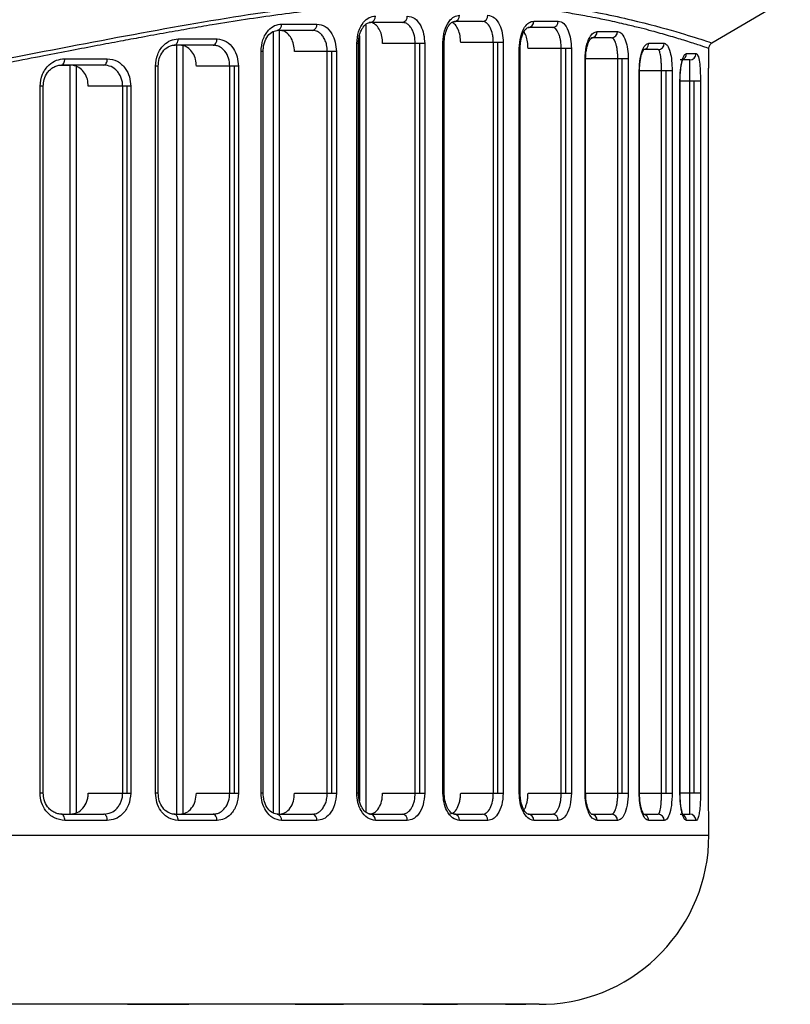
# Model space of a CAD drawing. Header units: millimetres. Extents: x 0 to 325, y 0 to 226.
# Tile 6 of 11: x 114 to 150, y 8 to 55. Entities that reach past the tile are written whole.
import ezdxf

# ---------------------------------------------------------------- set-up
doc = ezdxf.new("R2010")
doc.units = ezdxf.units.MM

msp = doc.modelspace()

# ---------------------------------------------------------------- linework, layer by layer
at = {"color": 7, "linetype": 'Continuous', "lineweight": 25}
for p, q in [((146.578, 53.58), (150.284, 55.772)), ((131.929, 54.557), (130.429, 54.557)), ((135.723, 54.597), (134.392, 54.597)), ((138.145, 54.615), (139.302, 54.615)), ((125.812, 54.125), (125.812, 17.135)), ((127.677, 54.178), (126.011, 54.178)), ((126.105, 54.178), (126.105, 17.081)), ((126.214, 54.478), (127.888, 54.478)), ((130.194, 54.44), (130.194, 17.198)), ((139.036, 54.315), (137.884, 54.315)), ((141.148, 54.124), (142.108, 54.124)), ((121.319, 53.777), (123.16, 53.777)), ((129.901, 53.925), (129.901, 17.713)), ((133.852, 18.081), (133.852, 53.597)), ((133.912, 53.597), (133.852, 53.597)), ((133.912, 18.081), (133.912, 53.597)), ((136.7, 53.597), (134.688, 53.597)), ((136.235, 18.081), (136.235, 53.597)), ((136.447, 18.081), (136.447, 53.597)), ((136.7, 53.597), (136.7, 18.081)), ((141.829, 53.824), (140.873, 53.824)), ((122.972, 53.477), (121.134, 53.477)), ((121.245, 53.477), (121.245, 17.081)), ((121.538, 53.458), (121.538, 17.081)), ((125.242, 18.081), (125.242, 53.178)), ((125.344, 53.178), (125.242, 53.178)), ((125.344, 18.081), (125.344, 53.178)), ((128.806, 53.178), (126.826, 53.178)), ((128.379, 18.081), (128.379, 53.178)), ((128.591, 18.081), (128.591, 53.178)), ((128.806, 53.178), (128.806, 18.081)), ((129.775, 18.081), (129.775, 53.557)), ((129.854, 53.557), (129.775, 53.557)), ((129.854, 18.081), (129.854, 53.557)), ((132.985, 53.557), (130.996, 53.557)), ((132.538, 18.081), (132.538, 53.557)), ((132.75, 18.081), (132.75, 53.557)), ((132.985, 53.557), (132.985, 18.081)), ((137.461, 18.081), (137.461, 53.315)), ((137.504, 53.315), (137.461, 53.315)), ((137.504, 18.081), (137.504, 53.315)), ((139.926, 53.315), (137.874, 53.315)), ((139.445, 18.081), (139.445, 53.315)), ((139.657, 18.081), (139.657, 53.315)), ((139.926, 53.315), (139.926, 18.081)), ((144.031, 53.266), (143.301, 53.266)), ((143.588, 53.566), (144.321, 53.566)), ((146.431, 52.776), (146.431, 53.321)), ((115.956, 52.834), (117.97, 52.834)), ((140.572, 18.081), (140.572, 52.824)), ((142.616, 52.824), (140.572, 52.824)), ((140.6, 18.081), (140.6, 52.824)), ((142.122, 18.081), (142.122, 52.824)), ((142.334, 18.081), (142.334, 52.824)), ((142.616, 52.824), (142.616, 18.081)), ((145.531, 52.779), (145.075, 52.779)), ((145.37, 53.079), (145.829, 53.079)), ((115.794, 52.534), (116.215, 52.534)), ((117.806, 52.534), (115.802, 52.534)), ((116.196, 52.534), (116.196, 17.081)), ((116.489, 52.471), (116.489, 17.144)), ((120.252, 18.081), (120.252, 52.477)), ((120.377, 52.477), (120.252, 52.477)), ((120.377, 18.081), (120.377, 52.477)), ((124.173, 52.477), (122.186, 52.477)), ((123.767, 18.081), (123.767, 52.477)), ((123.98, 18.081), (123.98, 52.477)), ((124.173, 52.477), (124.173, 18.081)), ((143.134, 18.081), (143.134, 52.266)), ((144.695, 52.266), (143.134, 52.266)), ((143.15, 18.081), (143.15, 52.266)), ((144.191, 18.081), (144.191, 52.266)), ((144.403, 18.081), (144.403, 52.266)), ((144.695, 52.266), (144.695, 18.081)), ((145.063, 18.081), (145.063, 51.779)), ((146.036, 51.779), (145.063, 51.779)), ((145.069, 18.081), (145.069, 51.779)), ((145.526, 18.081), (145.526, 51.779)), ((145.738, 18.081), (145.738, 51.779)), ((146.036, 51.779), (146.036, 18.081)), ((114.788, 18.081), (114.788, 51.534)), ((114.94, 51.534), (114.788, 51.534)), ((114.94, 18.081), (114.94, 51.534)), ((119.079, 51.534), (117.071, 51.534)), ((118.699, 18.081), (118.699, 51.534)), ((118.911, 18.081), (118.911, 51.534)), ((119.079, 51.534), (119.079, 18.081)), ((146.411, 18.081), (146.411, 51.513)), ((146.412, 51.513), (146.411, 51.513)), ((146.412, 18.081), (146.412, 51.513)), ((114.94, 18.081), (114.788, 18.081)), ((117.071, 18.081), (119.079, 18.081)), ((120.377, 18.081), (120.252, 18.081)), ((122.186, 18.081), (124.173, 18.081)), ((125.344, 18.081), (125.242, 18.081)), ((126.826, 18.081), (128.806, 18.081)), ((129.854, 18.081), (129.775, 18.081)), ((130.996, 18.081), (132.985, 18.081)), ((133.912, 18.081), (133.852, 18.081)), ((134.688, 18.081), (136.7, 18.081)), ((137.504, 18.081), (137.461, 18.081)), ((137.874, 18.081), (139.926, 18.081)), ((140.572, 18.081), (142.616, 18.081)), ((143.134, 18.081), (144.695, 18.081)), ((146.036, 18.081), (145.063, 18.081)), ((146.412, 18.081), (146.411, 18.081)), ((115.802, 17.081), (117.806, 17.081)), ((117.97, 16.781), (115.956, 16.781)), ((121.134, 17.081), (122.972, 17.081)), ((123.16, 16.781), (121.319, 16.781)), ((126.011, 17.081), (127.677, 17.081)), ((127.888, 16.781), (126.214, 16.781)), ((130.429, 17.081), (131.929, 17.081)), ((132.161, 16.781), (130.653, 16.781)), ((134.392, 17.081), (135.723, 17.081)), ((135.973, 16.781), (134.635, 16.781)), ((137.884, 17.081), (139.036, 17.081)), ((139.302, 16.781), (138.145, 16.781)), ((140.873, 17.081), (141.829, 17.081)), ((142.108, 16.781), (141.148, 16.781)), ((143.301, 17.081), (144.031, 17.081)), ((144.321, 16.781), (143.588, 16.781)), ((145.075, 17.081), (145.531, 17.081)), ((145.829, 16.781), (145.37, 16.781)), ((146.431, 16.081), (146.431, 16.818)), ((94.38, 16.081), (146.431, 16.081)), ((121.464, 8.081), (112.848, 8.081)), ((119.74, 8.086), (121.422, 8.086)), ((119.747, 8.087), (121.43, 8.087)), ((128.564, 8.081), (121.821, 8.081)), ((127.578, 8.086), (128.908, 8.086)), ((127.587, 8.087), (128.917, 8.087)), ((128.908, 8.086), (128.917, 8.087)), ((133.713, 8.081), (129.138, 8.081)), ((133.518, 8.087), (134.439, 8.087)), ((136.802, 8.081), (134.479, 8.081)), ((137.282, 8.087), (137.753, 8.087)), ((138.396, 8.081), (137.611, 8.081)), ((138.704, 8.086), (138.715, 8.086)), ((138.715, 8.087), (138.726, 8.087))]:
    msp.add_line(p, q, dxfattribs=at)
at = {"color": 7, "linetype": 'Continuous', "lineweight": 25, "flags": 128}
for points in [[(121.14, 53.477), (121.175, 53.483), (121.209, 53.5), (121.24, 53.528), (121.267, 53.565), (121.289, 53.61), (121.306, 53.662), (121.316, 53.719), (121.319, 53.777)], [(122.972, 53.477), (123.008, 53.483), (123.044, 53.5), (123.076, 53.528), (123.105, 53.565), (123.128, 53.61), (123.145, 53.662), (123.156, 53.719), (123.16, 53.777)], [(115.802, 52.534), (115.832, 52.54), (115.861, 52.557), (115.887, 52.585), (115.91, 52.622), (115.93, 52.668), (115.944, 52.72), (115.953, 52.776), (115.956, 52.834)], [(117.806, 52.534), (117.838, 52.54), (117.869, 52.557), (117.897, 52.585), (117.922, 52.622), (117.942, 52.668), (117.957, 52.72), (117.967, 52.776), (117.97, 52.834)], [(115.956, 16.781), (115.953, 16.84), (115.944, 16.896), (115.93, 16.948), (115.91, 16.993), (115.887, 17.031), (115.861, 17.058), (115.832, 17.075), (115.802, 17.081)], [(117.97, 16.781), (117.967, 16.84), (117.957, 16.896), (117.942, 16.948), (117.922, 16.993), (117.897, 17.031), (117.869, 17.058), (117.838, 17.075), (117.806, 17.081)], [(121.319, 16.781), (121.316, 16.84), (121.306, 16.896), (121.289, 16.948), (121.267, 16.993), (121.24, 17.031), (121.209, 17.058), (121.175, 17.075), (121.14, 17.081)], [(123.16, 16.781), (123.156, 16.84), (123.145, 16.896), (123.128, 16.948), (123.105, 16.993), (123.076, 17.031), (123.044, 17.058), (123.008, 17.075), (122.972, 17.081)], [(134.424, 8.087), (134.425, 8.086), (134.479, 8.081)]]:
    msp.add_lwpolyline(points, dxfattribs=at)
at = {"color": 7, "linetype": 'Continuous', "lineweight": 25}
for centre, radius, start, end in [((130.385, 54.824), 0.271, 279.4152, 7.0243), ((131.89, 54.826), 0.273, 278.2951, 6.392), ((134.36, 54.872), 0.276, 276.5706, 5.3265), ((135.695, 54.874), 0.278, 275.6946, 4.7393), ((137.863, 54.597), 0.282, 274.3498, 3.7722), ((139.018, 54.599), 0.284, 273.6706, 3.2514), ((125.951, 54.438), 0.266, 283.0522, 8.7885), ((127.623, 54.44), 0.268, 281.619, 8.1432), ((140.86, 54.112), 0.288, 272.6384, 2.4153), ((141.818, 54.114), 0.29, 272.1252, 1.9782), ((143.294, 53.559), 0.293, 271.3644, 1.3023), ((144.026, 53.561), 0.295, 271.0004, 0.9666), ((145.07, 53.078), 0.3, 294.2476, 0.2455), ((145.53, 53.078), 0.299, 270.2788, 0.2761), ((125.951, 16.822), 0.266, 351.2115, 76.9478), ((127.623, 16.819), 0.268, 351.8568, 78.381), ((130.385, 16.814), 0.271, 352.9757, 80.5848), ((131.89, 16.812), 0.273, 353.608, 81.7049), ((134.36, 16.807), 0.276, 354.6735, 83.4294), ((135.695, 16.804), 0.278, 355.2607, 84.3054), ((137.863, 16.8), 0.282, 356.2278, 85.6502), ((139.018, 16.797), 0.284, 356.7486, 86.3294), ((140.86, 16.793), 0.288, 357.5847, 87.3616), ((141.818, 16.791), 0.29, 358.0218, 87.8748), ((143.294, 16.788), 0.293, 358.6977, 88.6356), ((144.026, 16.786), 0.295, 359.0334, 88.9996), ((145.07, 16.782), 0.3, 359.7524, 66.1899), ((145.53, 16.783), 0.299, 359.7239, 89.7212), ((138.431, 16.081), 8, 272.1168, 0), ((138.715, 8.386), 0.3, 270, 272.1168)]:
    msp.add_arc(centre, radius, start, end, dxfattribs=at)
for points, knots in [([(146.763, 57.01), (146.088, 57.209), (144.741, 57.605), (142.118, 58.197), (139.073, 58.674), (135.202, 58.951), (130.375, 58.841), (124.486, 58.156), (118.069, 57.03), (111.191, 55.704), (103.937, 54.433), (96.999, 53.523), (90.539, 53.019), (84.651, 52.85), (78.758, 52.951), (72.289, 53.397), (65.327, 54.265), (58.023, 55.504), (51.07, 56.823), (44.554, 57.983), (38.556, 58.755), (33.617, 58.96), (29.638, 58.765), (26.478, 58.336), (23.772, 57.771), (21.278, 57.095), (19.233, 56.416), (17.831, 55.882), (17.67, 55.817), (17.591, 55.785)], [0, 0, 0, 0, 0.031432, 0.062682, 0.093993, 0.125418, 0.166795, 0.208198, 0.25009, 0.291777, 0.333643, 0.375505, 0.406727, 0.438116, 0.469629, 0.500814, 0.542356, 0.584289, 0.625984, 0.667753, 0.709429, 0.750716, 0.781895, 0.813304, 0.844475, 0.875621, 0.917481, 0.959309, 1, 1, 1, 1]), ([(83.931, 53.121), (85.086, 53.13), (87.396, 53.148), (90.846, 53.296), (94.204, 53.528), (97.53, 53.853), (100.883, 54.26), (104.204, 54.739), (107.288, 55.244), (110.464, 55.804), (113.686, 56.403), (116.933, 57.016), (119.868, 57.555), (123.161, 58.121), (126.755, 58.644), (130.56, 59.023), (134.076, 59.157), (136.841, 59.08), (138.971, 58.896), (140.532, 58.699), (141.978, 58.46), (143.206, 58.216), (144.347, 57.958), (145.376, 57.698), (146.245, 57.457), (146.717, 57.315), (146.899, 57.26)], [0, 0, 0, 0, 0.041686, 0.083311, 0.124909, 0.164104, 0.205794, 0.249995, 0.290027, 0.325031, 0.375115, 0.419917, 0.459828, 0.500454, 0.564826, 0.624904, 0.686319, 0.749383, 0.783568, 0.819024, 0.853219, 0.886853, 0.913772, 0.947949, 0.97985, 1, 1, 1, 1]), ([(94.516, 50.086), (96.91, 50.331), (101.692, 50.821), (108.542, 51.958), (115.045, 53.195), (121.148, 54.373), (126.774, 55.283), (131.842, 55.736), (136.264, 55.724), (139.959, 55.283), (142.888, 54.673), (144.996, 54.093), (146.331, 53.666), (146.496, 53.608), (146.578, 53.58)], [0, 0, 0, 0, 0.083529, 0.166903, 0.250548, 0.333741, 0.417487, 0.500697, 0.583522, 0.667195, 0.750455, 0.833555, 0.917174, 1, 1, 1, 1]), ([(146.431, 53.321), (146.406, 53.33), (146.357, 53.348), (145.948, 53.485), (145.422, 53.654), (144.915, 53.809), (144.545, 53.919), (144.149, 54.032), (143.719, 54.151), (143.219, 54.282), (142.573, 54.442), (141.848, 54.607), (141.147, 54.752), (140.483, 54.881), (139.784, 55.002), (138.977, 55.124), (138.132, 55.234), (137.007, 55.354), (135.533, 55.458), (133.671, 55.492), (131.493, 55.441), (128.964, 55.268), (126.046, 54.927), (123.652, 54.561), (121.862, 54.258), (120.744, 54.06), (119.647, 53.86), (118.56, 53.657), (117.466, 53.45), (116.26, 53.219), (114.888, 52.954), (113.2, 52.629), (111.363, 52.281), (109.395, 51.918), (107.552, 51.592), (105.663, 51.273), (102.933, 50.841), (99.235, 50.318), (96.093, 50.013), (94.517, 49.86)], [0, 0, 0, 0, 0.045261, 0.092068, 0.13886, 0.156928, 0.175852, 0.193392, 0.209697, 0.228479, 0.249739, 0.276707, 0.297076, 0.310844, 0.331489, 0.351933, 0.370549, 0.390882, 0.427259, 0.463019, 0.499279, 0.545844, 0.591702, 0.638405, 0.653782, 0.6698, 0.686458, 0.700183, 0.715174, 0.731524, 0.749231, 0.770177, 0.798228, 0.820474, 0.845255, 0.867429, 0.890425, 0.945031, 1, 1, 1, 1]), ([(129.775, 53.557), (129.791, 53.748), (129.825, 54.13), (130.063, 54.557), (130.352, 54.811), (130.553, 54.841), (130.653, 54.857)], [0, 0, 0, 0, 0.279545, 0.558845, 0.778901, 1, 1, 1, 1]), ([(129.854, 53.557), (129.858, 53.636), (129.865, 53.792), (129.914, 54.007), (129.986, 54.19), (130.101, 54.381), (130.269, 54.539), (130.405, 54.554), (130.47, 54.562)], [0, 0, 0, 0, 0.14476, 0.283717, 0.416475, 0.54413, 0.781553, 1, 1, 1, 1]), ([(130.996, 53.557), (130.99, 53.668), (130.976, 53.892), (130.869, 54.191), (130.711, 54.417), (130.533, 54.539), (130.414, 54.552), (130.366, 54.557)], [0, 0, 0, 0, 0.2130401, 0.4260555, 0.6397709, 0.8548121, 1, 1, 1, 1]), ([(132.538, 53.557), (132.53, 53.683), (132.518, 53.876), (132.443, 54.11), (132.378, 54.241), (132.309, 54.346), (132.228, 54.438), (132.098, 54.534), (131.99, 54.548), (131.929, 54.557)], [0, 0, 0, 0, 0.23842, 0.366348, 0.499828, 0.561292, 0.665224, 0.811513, 1, 1, 1, 1]), ([(132.161, 54.857), (132.282, 54.832), (132.525, 54.784), (132.795, 54.438), (132.957, 54.009), (132.976, 53.708), (132.985, 53.557)], [0, 0, 0, 0, 0.279638, 0.558979, 0.778971, 1, 1, 1, 1]), ([(133.852, 53.597), (133.867, 53.789), (133.897, 54.174), (134.111, 54.6), (134.369, 54.852), (134.547, 54.882), (134.635, 54.897)], [0, 0, 0, 0, 0.279489, 0.55877, 0.778869, 1, 1, 1, 1]), ([(133.912, 53.597), (133.916, 53.686), (133.923, 53.857), (133.974, 54.086), (134.045, 54.273), (134.15, 54.454), (134.29, 54.589), (134.39, 54.598), (134.436, 54.602)], [0, 0, 0, 0, 0.157135, 0.304493, 0.44228, 0.57106, 0.8012, 1, 1, 1, 1]), ([(134.688, 53.597), (134.682, 53.708), (134.671, 53.929), (134.579, 54.222), (134.445, 54.456), (134.329, 54.53), (134.27, 54.568)], [0, 0, 0, 0, 0.247214, 0.494327, 0.744264, 1, 1, 1, 1]), ([(136.235, 53.597), (136.233, 53.663), (136.229, 53.797), (136.188, 54.051), (136.093, 54.33), (135.973, 54.483), (135.893, 54.543), (135.829, 54.583), (135.769, 54.591), (135.723, 54.597)], [0, 0, 0, 0, 0.124254, 0.251126, 0.500161, 0.749472, 0.776993, 0.827991, 1, 1, 1, 1]), ([(135.973, 54.897), (136.079, 54.873), (136.292, 54.826), (136.53, 54.483), (136.674, 54.054), (136.692, 53.75), (136.7, 53.597)], [0, 0, 0, 0, 0.279726, 0.559111, 0.779049, 1, 1, 1, 1]), ([(137.461, 53.315), (137.474, 53.51), (137.502, 53.898), (137.691, 54.323), (137.915, 54.572), (138.068, 54.601), (138.145, 54.615)], [0, 0, 0, 0, 0.27943, 0.558627, 0.778833, 1, 1, 1, 1]), ([(139.302, 54.615), (139.393, 54.592), (139.573, 54.546), (139.777, 54.209), (139.903, 53.778), (139.918, 53.47), (139.926, 53.315)], [0, 0, 0, 0, 0.27987, 0.559112, 0.779224, 1, 1, 1, 1]), ([(125.242, 53.178), (125.26, 53.369), (125.298, 53.752), (125.561, 54.178), (125.881, 54.433), (126.103, 54.463), (126.214, 54.478)], [0, 0, 0, 0, 0.279541, 0.558846, 0.778904, 1, 1, 1, 1]), ([(125.344, 53.178), (125.347, 53.249), (125.353, 53.39), (125.414, 53.654), (125.553, 53.932), (125.789, 54.15), (125.962, 54.172), (126.048, 54.183)], [0, 0, 0, 0, 0.130852, 0.260174, 0.512441, 0.758536, 1, 1, 1, 1]), ([(126.826, 53.178), (126.818, 53.291), (126.803, 53.515), (126.682, 53.815), (126.504, 54.041), (126.305, 54.161), (126.173, 54.173), (126.121, 54.178)], [0, 0, 0, 0, 0.2146864, 0.4293725, 0.6440672, 0.8587603, 1, 1, 1, 1]), ([(128.379, 53.178), (128.373, 53.283), (128.362, 53.46), (128.284, 53.7), (128.185, 53.886), (128.059, 54.028), (127.893, 54.148), (127.76, 54.166), (127.677, 54.178)], [0, 0, 0, 0, 0.200134, 0.337821, 0.500318, 0.643751, 0.774996, 1, 1, 1, 1]), ([(127.888, 54.478), (128.023, 54.454), (128.294, 54.405), (128.595, 54.058), (128.774, 53.63), (128.796, 53.329), (128.806, 53.178)], [0, 0, 0, 0, 0.279609, 0.558932, 0.778947, 1, 1, 1, 1]), ([(137.504, 53.315), (137.507, 53.407), (137.514, 53.584), (137.561, 53.82), (137.624, 54.009), (137.714, 54.188), (137.83, 54.314), (137.9, 54.318), (137.932, 54.32)], [0, 0, 0, 0, 0.157613, 0.305376, 0.443511, 0.572017, 0.801896, 1, 1, 1, 1]), ([(137.874, 53.315), (137.869, 53.423), (137.859, 53.638), (137.787, 53.932), (137.711, 54.068), (137.673, 54.137)], [0, 0, 0, 0, 0.330859, 0.661431, 1, 1, 1, 1]), ([(139.445, 53.315), (139.443, 53.383), (139.44, 53.519), (139.415, 53.712), (139.376, 53.889), (139.307, 54.09), (139.222, 54.222), (139.124, 54.301), (139.07, 54.31), (139.036, 54.315)], [0, 0, 0, 0, 0.123794, 0.250691, 0.3712, 0.500655, 0.749745, 0.840033, 1, 1, 1, 1]), ([(140.572, 52.824), (140.584, 53.022), (140.608, 53.417), (140.771, 53.841), (140.959, 54.082), (141.085, 54.11), (141.148, 54.124)], [0, 0, 0, 0, 0.279229, 0.558458, 0.778869, 1, 1, 1, 1]), ([(142.108, 54.124), (142.181, 54.102), (142.326, 54.057), (142.492, 53.729), (142.597, 53.297), (142.61, 52.982), (142.616, 52.824)], [0, 0, 0, 0, 0.28011, 0.559487, 0.779519, 1, 1, 1, 1]), ([(120.252, 52.477), (120.273, 52.669), (120.314, 53.054), (120.604, 53.48), (120.955, 53.732), (121.198, 53.762), (121.319, 53.777)], [0, 0, 0, 0, 0.279538, 0.558771, 0.778875, 1, 1, 1, 1]), ([(123.16, 53.777), (123.309, 53.753), (123.606, 53.705), (123.938, 53.359), (124.137, 52.93), (124.161, 52.628), (124.173, 52.477)], [0, 0, 0, 0, 0.279637, 0.558962, 0.778961, 1, 1, 1, 1]), ([(140.6, 52.824), (140.605, 52.952), (140.614, 53.15), (140.661, 53.385), (140.71, 53.549), (140.767, 53.683), (140.85, 53.816), (140.893, 53.824), (140.923, 53.829)], [0, 0, 0, 0, 0.209182, 0.324928, 0.447503, 0.5762, 0.711486, 1, 1, 1, 1]), ([(142.122, 52.824), (142.121, 52.894), (142.119, 53.035), (142.1, 53.232), (142.071, 53.411), (142.021, 53.609), (141.96, 53.736), (141.89, 53.811), (141.852, 53.819), (141.829, 53.824)], [0, 0, 0, 0, 0.123244, 0.250584, 0.370278, 0.500599, 0.749753, 0.843328, 1, 1, 1, 1]), ([(120.377, 52.477), (120.388, 52.602), (120.41, 52.858), (120.583, 53.192), (120.8, 53.386), (121.007, 53.472), (121.117, 53.479), (121.173, 53.482)], [0, 0, 0, 0, 0.230231, 0.473334, 0.729221, 0.862675, 1, 1, 1, 1]), ([(122.186, 52.477), (122.178, 52.589), (122.161, 52.813), (122.028, 53.112), (121.832, 53.338), (121.613, 53.46), (121.466, 53.472), (121.407, 53.477)], [0, 0, 0, 0, 0.213371, 0.42673, 0.640465, 0.855119, 1, 1, 1, 1]), ([(123.767, 52.477), (123.756, 52.607), (123.732, 52.87), (123.554, 53.195), (123.343, 53.378), (123.144, 53.463), (123.031, 53.472), (122.972, 53.477)], [0, 0, 0, 0, 0.2470789, 0.4994582, 0.7276987, 0.8584501, 1, 1, 1, 1]), ([(143.134, 52.266), (143.145, 52.468), (143.165, 52.875), (143.297, 53.294), (143.444, 53.526), (143.54, 53.552), (143.588, 53.566)], [0, 0, 0, 0, 0.27893, 0.558352, 0.779136, 1, 1, 1, 1]), ([(143.249, 53.029), (143.253, 53.045), (143.271, 53.113), (143.303, 53.188), (143.345, 53.269), (143.347, 53.266), (143.349, 53.265)], [0, 0, 0, 0, 0.079046, 0.344691, 0.610544, 1, 1, 1, 1]), ([(144.191, 52.266), (144.191, 52.339), (144.189, 52.488), (144.178, 52.691), (144.163, 52.871), (144.135, 53.064), (144.092, 53.23), (144.052, 53.254), (144.031, 53.266)], [0, 0, 0, 0, 0.122873, 0.251675, 0.37037, 0.502277, 0.751361, 1, 1, 1, 1]), ([(144.321, 53.566), (144.374, 53.545), (144.479, 53.503), (144.6, 53.188), (144.68, 52.755), (144.69, 52.429), (144.695, 52.266)], [0, 0, 0, 0, 0.279096, 0.558722, 0.779537, 1, 1, 1, 1]), ([(146.431, 53.321), (146.433, 53.347), (146.437, 53.399), (146.468, 53.471), (146.515, 53.535), (146.557, 53.565), (146.578, 53.58)], [0, 0, 0, 0, 0.245756, 0.5, 0.754244, 1, 1, 1, 1]), ([(114.788, 51.534), (114.811, 51.729), (114.858, 52.118), (115.178, 52.542), (115.561, 52.79), (115.824, 52.82), (115.956, 52.834)], [0, 0, 0, 0, 0.279406, 0.558635, 0.778847, 1, 1, 1, 1]), ([(117.97, 52.834), (118.131, 52.811), (118.455, 52.763), (118.819, 52.421), (119.04, 51.991), (119.066, 51.687), (119.079, 51.534)], [0, 0, 0, 0, 0.279723, 0.559074, 0.779023, 1, 1, 1, 1]), ([(143.15, 52.266), (143.152, 52.347), (143.155, 52.509), (143.181, 52.733), (143.215, 52.912), (143.239, 52.995), (143.249, 53.029)], [0, 0, 0, 0, 0.270502, 0.540933, 0.810498, 1, 1, 1, 1]), ([(145.063, 51.779), (145.064, 51.873), (145.067, 52.061), (145.09, 52.323), (145.124, 52.557), (145.18, 52.811), (145.265, 53.032), (145.335, 53.063), (145.37, 53.079)], [0, 0, 0, 0, 0.124007, 0.250357, 0.373321, 0.500937, 0.75085, 1, 1, 1, 1]), ([(145.069, 51.779), (145.071, 51.886), (145.075, 52.094), (145.103, 52.362), (145.134, 52.561), (145.175, 52.73), (145.18, 52.763), (145.183, 52.783)], [0, 0, 0, 0, 0.201196, 0.390794, 0.569556, 0.737477, 1, 1, 1, 1]), ([(145.526, 51.779), (145.526, 51.856), (145.526, 52.016), (145.528, 52.226), (145.53, 52.405), (145.533, 52.591), (145.535, 52.746), (145.533, 52.768), (145.531, 52.779)], [0, 0, 0, 0, 0.120796, 0.250603, 0.367633, 0.50119, 0.750676, 1, 1, 1, 1]), ([(145.829, 53.079), (145.858, 53.06), (145.917, 53.021), (145.983, 52.722), (146.027, 52.292), (146.033, 51.95), (146.036, 51.779)], [0, 0, 0, 0, 0.279652, 0.559496, 0.779961, 1, 1, 1, 1]), ([(146.411, 51.513), (146.412, 51.618), (146.412, 51.827), (146.416, 52.101), (146.42, 52.332), (146.426, 52.569), (146.431, 52.741), (146.43, 52.767), (146.43, 52.776)], [0, 0, 0, 0, 0.142644, 0.285423, 0.422927, 0.571378, 0.855444, 1, 1, 1, 1]), ([(114.94, 51.534), (114.949, 51.645), (114.969, 51.882), (115.109, 52.149), (115.275, 52.332), (115.435, 52.446), (115.624, 52.525), (115.76, 52.535), (115.83, 52.539)], [0, 0, 0, 0, 0.203114, 0.436472, 0.565162, 0.702167, 0.846935, 1, 1, 1, 1]), ([(117.071, 51.534), (117.062, 51.645), (117.044, 51.867), (116.902, 52.162), (116.691, 52.388), (116.449, 52.515), (116.284, 52.529), (116.215, 52.534)], [0, 0, 0, 0, 0.209061, 0.418062, 0.628817, 0.843622, 1, 1, 1, 1]), ([(118.699, 51.534), (118.695, 51.599), (118.689, 51.729), (118.637, 51.918), (118.553, 52.097), (118.402, 52.301), (118.153, 52.492), (117.922, 52.52), (117.806, 52.534)], [0, 0, 0, 0, 0.1210548, 0.2447827, 0.3714488, 0.5013006, 0.7505078, 1, 1, 1, 1]), ([(115.956, 16.781), (115.788, 16.805), (115.454, 16.852), (115.069, 17.192), (114.831, 17.622), (114.802, 17.928), (114.788, 18.081)], [0, 0, 0, 0, 0.279783, 0.558981, 0.779119, 1, 1, 1, 1]), ([(115.83, 17.076), (115.76, 17.081), (115.624, 17.09), (115.436, 17.169), (115.275, 17.283), (115.109, 17.465), (114.969, 17.733), (114.949, 17.97), (114.94, 18.081)], [0, 0, 0, 0, 0.1524495, 0.2973914, 0.4340842, 0.5630085, 0.7962075, 1, 1, 1, 1]), ([(116.215, 17.081), (116.326, 17.096), (116.549, 17.125), (116.834, 17.352), (116.992, 17.63), (117.062, 17.882), (117.068, 18.015), (117.071, 18.081)], [0, 0, 0, 0, 0.249806, 0.499353, 0.748443, 0.874998, 1, 1, 1, 1]), ([(117.806, 17.081), (117.922, 17.096), (118.153, 17.124), (118.403, 17.315), (118.553, 17.52), (118.637, 17.698), (118.689, 17.887), (118.695, 18.017), (118.699, 18.081)], [0, 0, 0, 0, 0.250065, 0.499166, 0.628878, 0.75542, 0.879039, 1, 1, 1, 1]), ([(119.079, 18.081), (119.058, 17.888), (119.015, 17.502), (118.716, 17.076), (118.352, 16.825), (118.097, 16.796), (117.97, 16.781)], [0, 0, 0, 0, 0.279503, 0.558708, 0.778848, 1, 1, 1, 1]), ([(121.319, 16.781), (121.165, 16.805), (120.856, 16.853), (120.504, 17.198), (120.29, 17.627), (120.265, 17.93), (120.252, 18.081)], [0, 0, 0, 0, 0.279672, 0.559029, 0.778999, 1, 1, 1, 1]), ([(121.173, 17.076), (121.117, 17.079), (121.007, 17.086), (120.801, 17.172), (120.583, 17.366), (120.41, 17.7), (120.388, 17.956), (120.377, 18.081)], [0, 0, 0, 0, 0.136797, 0.270511, 0.526515, 0.769297, 1, 1, 1, 1]), ([(121.407, 17.081), (121.509, 17.096), (121.714, 17.126), (121.971, 17.356), (122.15, 17.687), (122.174, 17.95), (122.186, 18.081)], [0, 0, 0, 0, 0.25007, 0.499909, 0.749263, 1, 1, 1, 1]), ([(122.972, 17.081), (123.031, 17.086), (123.144, 17.095), (123.343, 17.181), (123.555, 17.364), (123.732, 17.689), (123.756, 17.951), (123.767, 18.081)], [0, 0, 0, 0, 0.141662, 0.272527, 0.500997, 0.753122, 1, 1, 1, 1]), ([(124.173, 18.081), (124.154, 17.89), (124.116, 17.506), (123.845, 17.08), (123.512, 16.826), (123.277, 16.796), (123.16, 16.781)], [0, 0, 0, 0, 0.279526, 0.558819, 0.778889, 1, 1, 1, 1]), ([(126.214, 16.781), (126.073, 16.806), (125.791, 16.854), (125.47, 17.201), (125.277, 17.629), (125.253, 17.93), (125.242, 18.081)], [0, 0, 0, 0, 0.279616, 0.558944, 0.778953, 1, 1, 1, 1]), ([(126.048, 17.076), (125.963, 17.087), (125.789, 17.109), (125.553, 17.327), (125.415, 17.605), (125.353, 17.868), (125.347, 18.01), (125.344, 18.081)], [0, 0, 0, 0, 0.241062, 0.487335, 0.739452, 0.868568, 1, 1, 1, 1]), ([(127.677, 17.081), (127.76, 17.093), (127.893, 17.112), (128.059, 17.232), (128.185, 17.374), (128.284, 17.56), (128.362, 17.799), (128.373, 17.976), (128.379, 18.081)], [0, 0, 0, 0, 0.2251419, 0.3565227, 0.5001349, 0.6623926, 0.7999242, 1, 1, 1, 1]), ([(128.806, 18.081), (128.789, 17.89), (128.755, 17.508), (128.51, 17.081), (128.208, 16.827), (127.994, 16.796), (127.888, 16.781)], [0, 0, 0, 0, 0.27955, 0.558855, 0.778907, 1, 1, 1, 1]), ([(130.653, 16.781), (130.526, 16.805), (130.271, 16.854), (129.981, 17.201), (129.806, 17.629), (129.785, 17.93), (129.775, 18.081)], [0, 0, 0, 0, 0.279617, 0.558938, 0.778949, 1, 1, 1, 1]), ([(130.47, 17.076), (130.405, 17.083), (130.27, 17.098), (130.101, 17.256), (129.986, 17.447), (129.915, 17.63), (129.865, 17.845), (129.858, 18.001), (129.854, 18.081)], [0, 0, 0, 0, 0.217945, 0.455564, 0.582937, 0.71597, 0.854617, 1, 1, 1, 1]), ([(130.366, 17.081), (130.449, 17.096), (130.615, 17.126), (130.823, 17.356), (130.967, 17.687), (130.987, 17.95), (130.996, 18.081)], [0, 0, 0, 0, 0.2500697, 0.4999201, 0.7492822, 1, 1, 1, 1]), ([(131.929, 17.081), (131.99, 17.089), (132.098, 17.104), (132.228, 17.2), (132.309, 17.292), (132.378, 17.397), (132.443, 17.529), (132.518, 17.762), (132.53, 17.955), (132.538, 18.081)], [0, 0, 0, 0, 0.188578, 0.334971, 0.439022, 0.50062, 0.63395, 0.761753, 1, 1, 1, 1]), ([(132.985, 18.081), (132.97, 17.889), (132.939, 17.506), (132.719, 17.08), (132.448, 16.826), (132.257, 16.796), (132.161, 16.781)], [0, 0, 0, 0, 0.279515, 0.558817, 0.778892, 1, 1, 1, 1]), ([(134.635, 16.781), (134.523, 16.805), (134.297, 16.853), (134.038, 17.198), (133.88, 17.627), (133.861, 17.93), (133.852, 18.081)], [0, 0, 0, 0, 0.279676, 0.55901, 0.778986, 1, 1, 1, 1]), ([(134.436, 17.076), (134.39, 17.08), (134.29, 17.089), (134.15, 17.224), (134.045, 17.405), (133.975, 17.592), (133.923, 17.821), (133.916, 17.992), (133.912, 18.081)], [0, 0, 0, 0, 0.19825, 0.428474, 0.557287, 0.695175, 0.842197, 1, 1, 1, 1]), ([(134.135, 17.081), (134.207, 17.096), (134.352, 17.125), (134.535, 17.352), (134.637, 17.63), (134.682, 17.882), (134.686, 18.015), (134.688, 18.081)], [0, 0, 0, 0, 0.2498025, 0.4993726, 0.7484773, 0.8750607, 1, 1, 1, 1]), ([(135.723, 17.081), (135.769, 17.088), (135.83, 17.096), (135.893, 17.136), (135.974, 17.196), (136.094, 17.349), (136.188, 17.627), (136.229, 17.882), (136.233, 18.015), (136.235, 18.081)], [0, 0, 0, 0, 0.172255, 0.223405, 0.251096, 0.500288, 0.749416, 0.875994, 1, 1, 1, 1]), ([(136.7, 18.081), (136.686, 17.888), (136.659, 17.501), (136.463, 17.076), (136.225, 16.826), (136.057, 16.796), (135.973, 16.781)], [0, 0, 0, 0, 0.279478, 0.558705, 0.778857, 1, 1, 1, 1]), ([(138.145, 16.781), (138.047, 16.805), (137.853, 16.851), (137.626, 17.191), (137.486, 17.622), (137.469, 17.928), (137.461, 18.081)], [0, 0, 0, 0, 0.279787, 0.558946, 0.779091, 1, 1, 1, 1]), ([(137.932, 17.076), (137.9, 17.078), (137.831, 17.082), (137.715, 17.208), (137.624, 17.387), (137.561, 17.576), (137.514, 17.811), (137.507, 17.989), (137.504, 18.081)], [0, 0, 0, 0, 0.1973975, 0.4272016, 0.5559074, 0.6940767, 0.8415912, 1, 1, 1, 1]), ([(137.646, 17.244), (137.677, 17.28), (137.734, 17.348), (137.794, 17.512), (137.839, 17.686), (137.868, 17.879), (137.872, 18.014), (137.874, 18.081)], [0, 0, 0, 0, 0.221114, 0.416527, 0.609952, 0.805429, 1, 1, 1, 1]), ([(139.036, 17.081), (139.07, 17.087), (139.124, 17.095), (139.222, 17.175), (139.307, 17.307), (139.376, 17.508), (139.415, 17.685), (139.44, 17.877), (139.443, 18.014), (139.445, 18.081)], [0, 0, 0, 0, 0.1602422, 0.2507893, 0.499802, 0.6292488, 0.7498161, 0.876436, 1, 1, 1, 1]), ([(139.926, 18.081), (139.913, 17.885), (139.889, 17.493), (139.719, 17.07), (139.516, 16.824), (139.374, 16.796), (139.302, 16.781)], [0, 0, 0, 0, 0.279304, 0.558549, 0.778855, 1, 1, 1, 1]), ([(141.148, 16.781), (141.068, 16.804), (140.907, 16.848), (140.716, 17.181), (140.594, 17.614), (140.579, 17.925), (140.572, 18.081)], [0, 0, 0, 0, 0.280008, 0.559205, 0.779295, 1, 1, 1, 1]), ([(140.859, 17.104), (140.829, 17.137), (140.78, 17.191), (140.706, 17.366), (140.652, 17.556), (140.609, 17.8), (140.603, 17.985), (140.6, 18.081)], [0, 0, 0, 0, 0.269117, 0.433486, 0.609703, 0.798001, 1, 1, 1, 1]), ([(141.829, 17.081), (141.852, 17.086), (141.89, 17.094), (141.96, 17.169), (142.021, 17.297), (142.071, 17.495), (142.1, 17.674), (142.119, 17.87), (142.121, 18.012), (142.122, 18.081)], [0, 0, 0, 0, 0.1568733, 0.2506349, 0.4999193, 0.6302152, 0.7499501, 0.8769977, 1, 1, 1, 1]), ([(142.616, 18.081), (142.605, 17.881), (142.584, 17.48), (142.444, 17.061), (142.28, 16.823), (142.165, 16.795), (142.108, 16.781)], [0, 0, 0, 0, 0.279038, 0.55841, 0.779002, 1, 1, 1, 1]), ([(143.588, 16.781), (143.527, 16.802), (143.404, 16.845), (143.253, 17.168), (143.153, 17.602), (143.141, 17.921), (143.134, 18.081)], [0, 0, 0, 0, 0.280191, 0.559665, 0.779583, 1, 1, 1, 1]), ([(143.351, 17.078), (143.352, 17.077), (143.354, 17.071), (143.297, 17.162), (143.239, 17.336), (143.194, 17.531), (143.158, 17.785), (143.153, 17.98), (143.15, 18.081)], [0, 0, 0, 0, 0.119689, 0.373002, 0.515015, 0.665823, 0.827381, 1, 1, 1, 1]), ([(144.031, 17.081), (144.052, 17.093), (144.092, 17.117), (144.135, 17.285), (144.163, 17.478), (144.179, 17.658), (144.189, 17.86), (144.191, 18.009), (144.191, 18.081)], [0, 0, 0, 0, 0.249668, 0.499582, 0.631339, 0.749993, 0.877893, 1, 1, 1, 1]), ([(144.695, 18.081), (144.687, 17.875), (144.67, 17.461), (144.565, 17.048), (144.446, 16.82), (144.363, 16.794), (144.321, 16.781)], [0, 0, 0, 0, 0.278656, 0.558449, 0.779539, 1, 1, 1, 1]), ([(145.37, 16.781), (145.335, 16.797), (145.265, 16.828), (145.18, 17.049), (145.124, 17.302), (145.09, 17.535), (145.067, 17.797), (145.064, 17.986), (145.063, 18.081)], [0, 0, 0, 0, 0.24876, 0.498271, 0.626074, 0.749285, 0.873891, 1, 1, 1, 1]), ([(145.185, 17.074), (145.183, 17.086), (145.181, 17.109), (145.143, 17.254), (145.109, 17.449), (145.076, 17.732), (145.072, 17.961), (145.069, 18.081)], [0, 0, 0, 0, 0.223531, 0.390757, 0.576061, 0.778635, 1, 1, 1, 1]), ([(145.531, 17.081), (145.533, 17.092), (145.535, 17.114), (145.533, 17.27), (145.53, 17.456), (145.528, 17.636), (145.526, 17.845), (145.526, 18.004), (145.526, 18.081)], [0, 0, 0, 0, 0.2499569, 0.4998388, 0.6334298, 0.75054, 0.8797088, 1, 1, 1, 1]), ([(146.036, 18.081), (146.034, 17.937), (146.03, 17.648), (145.999, 17.286), (145.956, 17.005), (145.898, 16.818), (145.852, 16.793), (145.829, 16.781)], [0, 0, 0, 0, 0.185971, 0.372348, 0.559858, 0.779869, 1, 1, 1, 1]), ([(146.43, 16.818), (146.43, 16.827), (146.431, 16.853), (146.425, 17.061), (146.417, 17.396), (146.412, 17.766), (146.412, 17.976), (146.411, 18.081)], [0, 0, 0, 0, 0.1433, 0.428399, 0.713197, 0.856369, 1, 1, 1, 1]), ([(140.923, 17.076), (140.909, 17.066), (140.894, 17.055), (140.862, 17.1), (140.859, 17.104)], [0, 0, 0, 0, 0.909289, 1, 1, 1, 1]), ([(114.862, 8.081), (114.732, 8.081), (114.473, 8.081), (114.433, 8.081), (114.414, 8.081)], [0, 0, 0, 0, 0.500444, 1, 1, 1, 1]), ([(118.93, 8.081), (119.079, 8.082), (119.379, 8.084), (119.624, 8.086), (119.747, 8.087)], [0, 0, 0, 0, 0.5001315, 1, 1, 1, 1]), ([(121.43, 8.087), (121.53, 8.086), (121.729, 8.084), (121.791, 8.082), (121.821, 8.081)], [0, 0, 0, 0, 0.500127, 1, 1, 1, 1]), ([(121.821, 8.081), (121.821, 8.081), (121.82, 8.081), (121.573, 8.081), (121.464, 8.081)], [0, 0, 0, 0, 0.559274, 1, 1, 1, 1]), ([(126.851, 8.081), (126.994, 8.082), (127.281, 8.084), (127.485, 8.086), (127.587, 8.087)], [0, 0, 0, 0, 0.5001315, 1, 1, 1, 1]), ([(129.138, 8.081), (129.091, 8.081), (129.006, 8.081), (128.699, 8.081), (128.564, 8.081)], [0, 0, 0, 0, 0.559274, 1, 1, 1, 1]), ([(128.917, 8.087), (128.992, 8.086), (129.14, 8.084), (129.139, 8.082), (129.138, 8.081)], [0, 0, 0, 0, 0.500127, 1, 1, 1, 1]), ([(132.896, 8.081), (133.027, 8.082), (133.289, 8.084), (133.442, 8.086), (133.518, 8.087)], [0, 0, 0, 0, 0.50023, 1, 1, 1, 1]), ([(134.479, 8.081), (134.387, 8.081), (134.222, 8.081), (133.869, 8.081), (133.713, 8.081)], [0, 0, 0, 0, 0.559274, 1, 1, 1, 1]), ([(134.439, 8.087), (134.484, 8.086), (134.575, 8.084), (134.511, 8.082), (134.479, 8.081)], [0, 0, 0, 0, 0.4999737, 1, 1, 1, 1]), ([(137.611, 8.081), (137.478, 8.081), (137.241, 8.081), (136.856, 8.081), (136.687, 8.081)], [0, 0, 0, 0, 0.559274, 1, 1, 1, 1]), ([(136.802, 8.081), (136.914, 8.082), (137.139, 8.084), (137.234, 8.086), (137.282, 8.087)], [0, 0, 0, 0, 0.50023, 1, 1, 1, 1]), ([(137.753, 8.087), (137.767, 8.086), (137.796, 8.084), (137.672, 8.082), (137.611, 8.081)], [0, 0, 0, 0, 0.499974, 1, 1, 1, 1]), ([(138.396, 8.081), (138.485, 8.082), (138.664, 8.084), (138.698, 8.086), (138.715, 8.087)], [0, 0, 0, 0, 0.50023, 1, 1, 1, 1])]:
    msp.add_open_spline(points, degree=3, knots=knots, dxfattribs=at)
msp.add_open_spline([(126.121, 17.081), (126.213, 17.096), (126.398, 17.126), (126.632, 17.358), (126.795, 17.688), (126.816, 17.95), (126.826, 18.081)], degree=3, dxfattribs=at)

doc.saveas('drawing.dxf')
